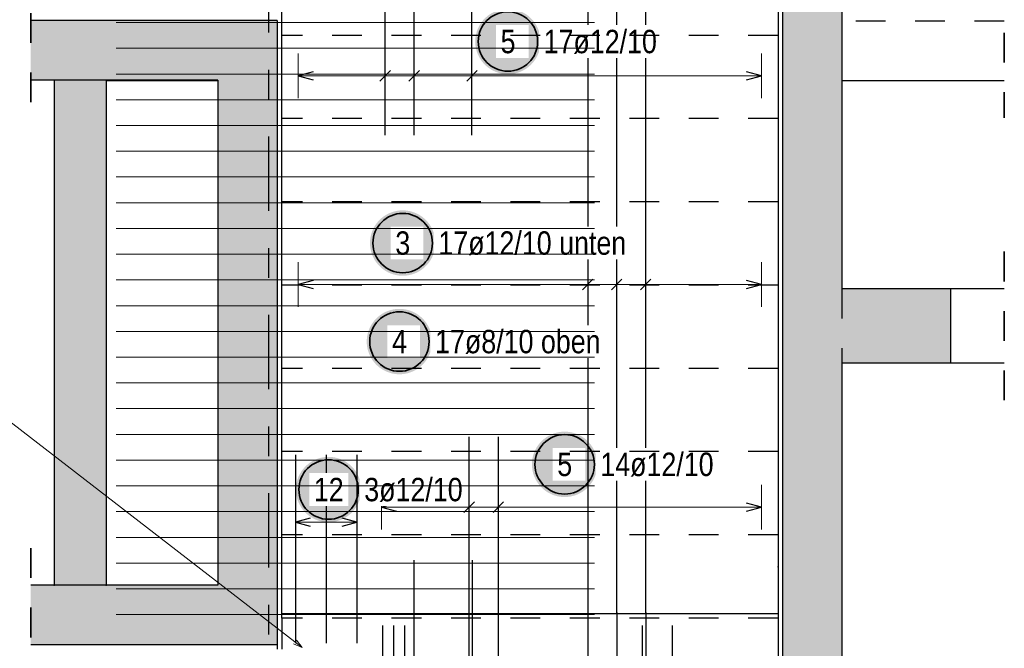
# Model space of a CAD drawing. Header units: millimetres. Extents: x 0 to 30.7, y 0 to 21.
# Tile 10 of 16: x 2.8 to 6.1, y 14.6 to 16.7. Entities that reach past the tile are written whole.
import ezdxf

# ---------------------------------------------------------------- set-up
doc = ezdxf.new("R2010")
doc.units = ezdxf.units.MM
doc.linetypes.add('DASHDOTX2', pattern=[2, 1, -0.5, 0, -0.5])
doc.linetypes.add('HIDDEN', pattern=[0.375, 0.25, -0.125])
for name, color, linetype, lineweight in [('Achsen', 7, 'Continuous', 20), ('Bewehrung nplo', 7, 'Continuous', 20), ('Schraffuren', 7, 'Continuous', 20)]:
    doc.layers.add(name, color=color, linetype=linetype, lineweight=lineweight)
doc.styles.add('Arial Narrow', font='ARIALN.TTF')

msp = doc.modelspace()

# ---------------------------------------------------------------- hatches: boundary and pattern name
at = {"lineweight": 25, "true_color": 0xffffff}
for points in [[(4.5676, 16.6176), (4.5675, 16.6214), (4.5673, 16.6252), (4.567, 16.6291), (4.5665, 16.6329), (4.5659, 16.6367), (4.5652, 16.6404), (4.5643, 16.6442), (4.5633, 16.6479), (4.5622, 16.6516), (4.561, 16.6552), (4.5596, 16.6588), (4.5581, 16.6623), (4.5565, 16.6658), (4.5547, 16.6692), (4.5529, 16.6726), (4.5509, 16.6759), (4.5488, 16.6791), (4.5466, 16.6822), (4.5443, 16.6853), (4.5419, 16.6883), (4.5393, 16.6912), (4.5367, 16.694), (4.534, 16.6967), (4.5312, 16.6993), (4.5283, 16.7018), (4.5253, 16.7043), (4.5222, 16.7066), (4.5191, 16.7088), (4.5159, 16.7109), (4.5126, 16.7128), (4.5092, 16.7147), (4.5058, 16.7164), (4.5023, 16.7181), (4.4988, 16.7196), (4.4952, 16.7209), (4.4916, 16.7222), (4.4879, 16.7233), (4.4842, 16.7243), (4.4805, 16.7252), (4.4767, 16.7259), (4.4729, 16.7265), (4.4691, 16.727), (4.4653, 16.7273), (4.4614, 16.7275), (4.4576, 16.7276), (4.4538, 16.7275), (4.4499, 16.7273), (4.4461, 16.727), (4.4423, 16.7265), (4.4385, 16.7259), (4.4347, 16.7252), (4.431, 16.7243), (4.4273, 16.7233), (4.4236, 16.7222), (4.42, 16.7209), (4.4164, 16.7196), (4.4128, 16.7181), (4.4094, 16.7164), (4.4059, 16.7147), (4.4026, 16.7128), (4.3993, 16.7109), (4.3961, 16.7088), (4.3929, 16.7066), (4.3899, 16.7043), (4.3869, 16.7018), (4.384, 16.6993), (4.3812, 16.6967), (4.3785, 16.694), (4.3758, 16.6912), (4.3733, 16.6883), (4.3709, 16.6853), (4.3686, 16.6822), (4.3664, 16.6791), (4.3643, 16.6759), (4.3623, 16.6726), (4.3605, 16.6692), (4.3587, 16.6658), (4.3571, 16.6623), (4.3556, 16.6588), (4.3542, 16.6552), (4.353, 16.6516), (4.3519, 16.6479), (4.3509, 16.6442), (4.35, 16.6404), (4.3493, 16.6367), (4.3487, 16.6329), (4.3482, 16.6291), (4.3479, 16.6252), (4.3477, 16.6214), (4.3476, 16.6176), (4.3477, 16.6137), (4.3479, 16.6099), (4.3482, 16.6061), (4.3487, 16.6023), (4.3493, 16.5985), (4.35, 16.5947), (4.3509, 16.591), (4.3519, 16.5873), (4.353, 16.5836), (4.3542, 16.5799), (4.3556, 16.5764), (4.3571, 16.5728), (4.3587, 16.5693), (4.3605, 16.5659), (4.3623, 16.5626), (4.3643, 16.5593), (4.3664, 16.5561), (4.3686, 16.5529), (4.3709, 16.5498), (4.3733, 16.5469), (4.3758, 16.544), (4.3785, 16.5412), (4.3812, 16.5384), (4.384, 16.5358), (4.3869, 16.5333), (4.3899, 16.5309), (4.3929, 16.5286), (4.3961, 16.5264), (4.3993, 16.5243), (4.4026, 16.5223), (4.4059, 16.5204), (4.4094, 16.5187), (4.4128, 16.5171), (4.4164, 16.5156), (4.42, 16.5142), (4.4236, 16.513), (4.4273, 16.5118), (4.431, 16.5108), (4.4347, 16.51), (4.4385, 16.5092), (4.4423, 16.5086), (4.4461, 16.5082), (4.4499, 16.5078), (4.4538, 16.5076), (4.4576, 16.5076), (4.4614, 16.5076), (4.4653, 16.5078), (4.4691, 16.5082), (4.4729, 16.5086), (4.4767, 16.5092), (4.4805, 16.51), (4.4842, 16.5108), (4.4879, 16.5118), (4.4916, 16.513), (4.4952, 16.5142), (4.4988, 16.5156), (4.5023, 16.5171), (4.5058, 16.5187), (4.5092, 16.5204), (4.5126, 16.5223), (4.5159, 16.5243), (4.5191, 16.5264), (4.5222, 16.5286), (4.5253, 16.5309), (4.5283, 16.5333), (4.5312, 16.5358), (4.534, 16.5384), (4.5367, 16.5412), (4.5393, 16.544), (4.5419, 16.5469), (4.5443, 16.5498), (4.5466, 16.5529), (4.5488, 16.5561), (4.5509, 16.5593), (4.5529, 16.5626), (4.5547, 16.5659), (4.5565, 16.5693), (4.5581, 16.5728), (4.5596, 16.5764), (4.561, 16.5799), (4.5622, 16.5836), (4.5633, 16.5873), (4.5643, 16.591), (4.5652, 16.5947), (4.5659, 16.5985), (4.5665, 16.6023), (4.567, 16.6061), (4.5673, 16.6099)], [(4.7584, 15.195), (4.7583, 15.1989), (4.7581, 15.2027), (4.7578, 15.2065), (4.7573, 15.2103), (4.7567, 15.2141), (4.756, 15.2179), (4.7551, 15.2216), (4.7541, 15.2253), (4.753, 15.229), (4.7517, 15.2326), (4.7503, 15.2362), (4.7488, 15.2398), (4.7472, 15.2432), (4.7455, 15.2467), (4.7436, 15.25), (4.7416, 15.2533), (4.7395, 15.2565), (4.7373, 15.2597), (4.735, 15.2627), (4.7326, 15.2657), (4.7301, 15.2686), (4.7275, 15.2714), (4.7248, 15.2742), (4.722, 15.2768), (4.7191, 15.2793), (4.7161, 15.2817), (4.713, 15.284), (4.7099, 15.2862), (4.7066, 15.2883), (4.7034, 15.2903), (4.7, 15.2921), (4.6966, 15.2939), (4.6931, 15.2955), (4.6896, 15.297), (4.686, 15.2984), (4.6823, 15.2996), (4.6787, 15.3008), (4.675, 15.3018), (4.6712, 15.3026), (4.6675, 15.3034), (4.6637, 15.304), (4.6599, 15.3044), (4.656, 15.3048), (4.6522, 15.305), (4.6484, 15.305), (4.6445, 15.305), (4.6407, 15.3048), (4.6369, 15.3044), (4.633, 15.304), (4.6293, 15.3034), (4.6255, 15.3026), (4.6217, 15.3018), (4.618, 15.3008), (4.6144, 15.2996), (4.6107, 15.2984), (4.6071, 15.297), (4.6036, 15.2955), (4.6001, 15.2939), (4.5967, 15.2921), (4.5934, 15.2903), (4.5901, 15.2883), (4.5868, 15.2862), (4.5837, 15.284), (4.5806, 15.2817), (4.5776, 15.2793), (4.5748, 15.2768), (4.5719, 15.2742), (4.5692, 15.2714), (4.5666, 15.2686), (4.5641, 15.2657), (4.5617, 15.2627), (4.5594, 15.2597), (4.5572, 15.2565), (4.5551, 15.2533), (4.5531, 15.25), (4.5512, 15.2467), (4.5495, 15.2432), (4.5479, 15.2398), (4.5464, 15.2362), (4.545, 15.2326), (4.5437, 15.229), (4.5426, 15.2253), (4.5416, 15.2216), (4.5408, 15.2179), (4.54, 15.2141), (4.5394, 15.2103), (4.539, 15.2065), (4.5386, 15.2027), (4.5384, 15.1989), (4.5384, 15.195), (4.5384, 15.1912), (4.5386, 15.1874), (4.539, 15.1835), (4.5394, 15.1797), (4.54, 15.1759), (4.5408, 15.1722), (4.5416, 15.1684), (4.5426, 15.1647), (4.5437, 15.161), (4.545, 15.1574), (4.5464, 15.1538), (4.5479, 15.1503), (4.5495, 15.1468), (4.5512, 15.1434), (4.5531, 15.14), (4.5551, 15.1367), (4.5572, 15.1335), (4.5594, 15.1304), (4.5617, 15.1273), (4.5641, 15.1243), (4.5666, 15.1214), (4.5692, 15.1186), (4.5719, 15.1159), (4.5748, 15.1133), (4.5776, 15.1108), (4.5806, 15.1083), (4.5837, 15.106), (4.5868, 15.1038), (4.5901, 15.1017), (4.5934, 15.0998), (4.5967, 15.0979), (4.6001, 15.0962), (4.6036, 15.0945), (4.6071, 15.093), (4.6107, 15.0917), (4.6144, 15.0904), (4.618, 15.0893), (4.6217, 15.0883), (4.6255, 15.0874), (4.6293, 15.0867), (4.633, 15.0861), (4.6369, 15.0856), (4.6407, 15.0853), (4.6445, 15.0851), (4.6484, 15.085), (4.6522, 15.0851), (4.656, 15.0853), (4.6599, 15.0856), (4.6637, 15.0861), (4.6675, 15.0867), (4.6712, 15.0874), (4.675, 15.0883), (4.6787, 15.0893), (4.6823, 15.0904), (4.686, 15.0917), (4.6896, 15.093), (4.6931, 15.0945), (4.6966, 15.0962), (4.7, 15.0979), (4.7034, 15.0998), (4.7066, 15.1017), (4.7099, 15.1038), (4.713, 15.106), (4.7161, 15.1083), (4.7191, 15.1108), (4.722, 15.1133), (4.7248, 15.1159), (4.7275, 15.1186), (4.7301, 15.1214), (4.7326, 15.1243), (4.735, 15.1273), (4.7373, 15.1304), (4.7395, 15.1335), (4.7416, 15.1367), (4.7436, 15.14), (4.7455, 15.1434), (4.7472, 15.1468), (4.7488, 15.1503), (4.7503, 15.1538), (4.7517, 15.1574), (4.753, 15.161), (4.7541, 15.1647), (4.7551, 15.1684), (4.756, 15.1722), (4.7567, 15.1759), (4.7573, 15.1797), (4.7578, 15.1835), (4.7581, 15.1874)], [(3.9642, 15.1102), (3.9642, 15.1141), (3.9639, 15.1179), (3.9636, 15.1217), (3.9631, 15.1255), (3.9625, 15.1293), (3.9618, 15.1331), (3.961, 15.1368), (3.96, 15.1405), (3.9588, 15.1442), (3.9576, 15.1478), (3.9562, 15.1514), (3.9547, 15.155), (3.9531, 15.1584), (3.9513, 15.1619), (3.9495, 15.1652), (3.9475, 15.1685), (3.9454, 15.1717), (3.9432, 15.1749), (3.9409, 15.1779), (3.9385, 15.1809), (3.936, 15.1838), (3.9333, 15.1866), (3.9306, 15.1893), (3.9278, 15.192), (3.9249, 15.1945), (3.9219, 15.1969), (3.9189, 15.1992), (3.9157, 15.2014), (3.9125, 15.2035), (3.9092, 15.2055), (3.9059, 15.2073), (3.9024, 15.2091), (3.899, 15.2107), (3.8954, 15.2122), (3.8918, 15.2136), (3.8882, 15.2148), (3.8845, 15.216), (3.8808, 15.2169), (3.8771, 15.2178), (3.8733, 15.2185), (3.8695, 15.2191), (3.8657, 15.2196), (3.8619, 15.2199), (3.8581, 15.2201), (3.8542, 15.2202), (3.8504, 15.2201), (3.8465, 15.2199), (3.8427, 15.2196), (3.8389, 15.2191), (3.8351, 15.2185), (3.8313, 15.2178), (3.8276, 15.2169), (3.8239, 15.216), (3.8202, 15.2148), (3.8166, 15.2136), (3.813, 15.2122), (3.8095, 15.2107), (3.806, 15.2091), (3.8026, 15.2073), (3.7992, 15.2055), (3.7959, 15.2035), (3.7927, 15.2014), (3.7896, 15.1992), (3.7865, 15.1969), (3.7835, 15.1945), (3.7806, 15.192), (3.7778, 15.1893), (3.7751, 15.1866), (3.7725, 15.1838), (3.77, 15.1809), (3.7675, 15.1779), (3.7652, 15.1749), (3.763, 15.1717), (3.7609, 15.1685), (3.759, 15.1652), (3.7571, 15.1619), (3.7554, 15.1584), (3.7537, 15.155), (3.7522, 15.1514), (3.7509, 15.1478), (3.7496, 15.1442), (3.7485, 15.1405), (3.7475, 15.1368), (3.7466, 15.1331), (3.7459, 15.1293), (3.7453, 15.1255), (3.7448, 15.1217), (3.7445, 15.1179), (3.7443, 15.1141), (3.7442, 15.1102), (3.7443, 15.1064), (3.7445, 15.1025), (3.7448, 15.0987), (3.7453, 15.0949), (3.7459, 15.0911), (3.7466, 15.0873), (3.7475, 15.0836), (3.7485, 15.0799), (3.7496, 15.0762), (3.7509, 15.0726), (3.7522, 15.069), (3.7537, 15.0655), (3.7554, 15.062), (3.7571, 15.0586), (3.759, 15.0552), (3.7609, 15.0519), (3.763, 15.0487), (3.7652, 15.0456), (3.7675, 15.0425), (3.77, 15.0395), (3.7725, 15.0366), (3.7751, 15.0338), (3.7778, 15.0311), (3.7806, 15.0285), (3.7835, 15.0259), (3.7865, 15.0235), (3.7896, 15.0212), (3.7927, 15.019), (3.7959, 15.0169), (3.7992, 15.015), (3.8026, 15.0131), (3.806, 15.0113), (3.8095, 15.0097), (3.813, 15.0082), (3.8166, 15.0068), (3.8202, 15.0056), (3.8239, 15.0045), (3.8276, 15.0035), (3.8313, 15.0026), (3.8351, 15.0019), (3.8389, 15.0013), (3.8427, 15.0008), (3.8465, 15.0005), (3.8504, 15.0003), (3.8542, 15.0002), (3.8581, 15.0003), (3.8619, 15.0005), (3.8657, 15.0008), (3.8695, 15.0013), (3.8733, 15.0019), (3.8771, 15.0026), (3.8808, 15.0035), (3.8845, 15.0045), (3.8882, 15.0056), (3.8918, 15.0068), (3.8954, 15.0082), (3.899, 15.0097), (3.9024, 15.0113), (3.9059, 15.0131), (3.9092, 15.015), (3.9125, 15.0169), (3.9157, 15.019), (3.9189, 15.0212), (3.9219, 15.0235), (3.9249, 15.0259), (3.9278, 15.0285), (3.9306, 15.0311), (3.9333, 15.0338), (3.936, 15.0366), (3.9385, 15.0395), (3.9409, 15.0425), (3.9432, 15.0456), (3.9454, 15.0487), (3.9475, 15.0519), (3.9495, 15.0552), (3.9513, 15.0586), (3.9531, 15.062), (3.9547, 15.0655), (3.9562, 15.069), (3.9576, 15.0726), (3.9588, 15.0762), (3.96, 15.0799), (3.961, 15.0836), (3.9618, 15.0873), (3.9625, 15.0911), (3.9631, 15.0949), (3.9636, 15.0987), (3.9639, 15.1025)]]:
    msp.add_hatch(color=7, dxfattribs=at).paths.add_polyline_path(points)
at = {"layer": 'Schraffuren', "lineweight": 13, "true_color": 0xd7ffd7}
for points in [[(5.5815, 18.388), (5.5815, 12.888), (5.3815, 12.888), (5.3815, 18.388)], [(2.8523, 16.688), (3.6815, 16.688), (3.4815, 16.488), (2.8523, 16.488)], [(3.6815, 16.688), (3.6815, 14.588), (3.4815, 14.788), (3.4815, 16.488)], [(5.9465, 15.5356), (5.5815, 15.5356), (5.5815, 15.7856), (5.9465, 15.7856)], [(3.6815, 14.588), (2.8523, 14.588), (2.8523, 14.788), (3.4815, 14.788)]]:
    msp.add_hatch(color=254, dxfattribs=at).paths.add_polyline_path(points)
at = {"layer": 'Schraffuren', "lineweight": 13, "true_color": 0xe6aeae}
msp.add_hatch(color=9, dxfattribs=at).paths.add_polyline_path([(3.1063, 16.488), (3.1063, 14.788), (2.9313, 14.788), (2.9313, 16.488)])
at = {"layer": 'Schraffuren', "lineweight": 25, "true_color": 0xffffff}
msp.add_hatch(color=7, dxfattribs=at).paths.add_polyline_path([(4.2135, 15.9395), (4.2134, 15.9433), (4.2132, 15.9472), (4.2129, 15.951), (4.2124, 15.9548), (4.2118, 15.9586), (4.2111, 15.9624), (4.2102, 15.9661), (4.2092, 15.9698), (4.2081, 15.9735), (4.2069, 15.9771), (4.2055, 15.9807), (4.204, 15.9842), (4.2024, 15.9877), (4.2006, 15.9911), (4.1988, 15.9945), (4.1968, 15.9978), (4.1947, 16.001), (4.1925, 16.0042), (4.1902, 16.0072), (4.1878, 16.0102), (4.1853, 16.0131), (4.1826, 16.0159), (4.1799, 16.0186), (4.1771, 16.0212), (4.1742, 16.0238), (4.1712, 16.0262), (4.1682, 16.0285), (4.165, 16.0307), (4.1618, 16.0328), (4.1585, 16.0348), (4.1551, 16.0366), (4.1517, 16.0384), (4.1482, 16.04), (4.1447, 16.0415), (4.1411, 16.0429), (4.1375, 16.0441), (4.1338, 16.0452), (4.1301, 16.0462), (4.1264, 16.0471), (4.1226, 16.0478), (4.1188, 16.0484), (4.115, 16.0489), (4.1112, 16.0492), (4.1073, 16.0494), (4.1035, 16.0495), (4.0997, 16.0494), (4.0958, 16.0492), (4.092, 16.0489), (4.0882, 16.0484), (4.0844, 16.0478), (4.0806, 16.0471), (4.0769, 16.0462), (4.0732, 16.0452), (4.0695, 16.0441), (4.0659, 16.0429), (4.0623, 16.0415), (4.0588, 16.04), (4.0553, 16.0384), (4.0519, 16.0366), (4.0485, 16.0348), (4.0452, 16.0328), (4.042, 16.0307), (4.0388, 16.0285), (4.0358, 16.0262), (4.0328, 16.0238), (4.0299, 16.0212), (4.0271, 16.0186), (4.0244, 16.0159), (4.0218, 16.0131), (4.0192, 16.0102), (4.0168, 16.0072), (4.0145, 16.0042), (4.0123, 16.001), (4.0102, 15.9978), (4.0082, 15.9945), (4.0064, 15.9911), (4.0046, 15.9877), (4.003, 15.9842), (4.0015, 15.9807), (4.0001, 15.9771), (3.9989, 15.9735), (3.9978, 15.9698), (3.9968, 15.9661), (3.9959, 15.9624), (3.9952, 15.9586), (3.9946, 15.9548), (3.9941, 15.951), (3.9938, 15.9472), (3.9936, 15.9433), (3.9935, 15.9395), (3.9936, 15.9357), (3.9938, 15.9318), (3.9941, 15.928), (3.9946, 15.9242), (3.9952, 15.9204), (3.9959, 15.9166), (3.9968, 15.9129), (3.9978, 15.9092), (3.9989, 15.9055), (4.0001, 15.9019), (4.0015, 15.8983), (4.003, 15.8948), (4.0046, 15.8913), (4.0064, 15.8879), (4.0082, 15.8845), (4.0102, 15.8812), (4.0123, 15.878), (4.0145, 15.8748), (4.0168, 15.8718), (4.0192, 15.8688), (4.0218, 15.8659), (4.0244, 15.8631), (4.0271, 15.8604), (4.0299, 15.8578), (4.0328, 15.8552), (4.0358, 15.8528), (4.0388, 15.8505), (4.042, 15.8483), (4.0452, 15.8462), (4.0485, 15.8442), (4.0519, 15.8424), (4.0553, 15.8406), (4.0588, 15.839), (4.0623, 15.8375), (4.0659, 15.8361), (4.0695, 15.8349), (4.0732, 15.8338), (4.0769, 15.8328), (4.0806, 15.8319), (4.0844, 15.8312), (4.0882, 15.8306), (4.092, 15.8301), (4.0958, 15.8298), (4.0997, 15.8296), (4.1035, 15.8295), (4.1073, 15.8296), (4.1112, 15.8298), (4.115, 15.8301), (4.1188, 15.8306), (4.1226, 15.8312), (4.1264, 15.8319), (4.1301, 15.8328), (4.1338, 15.8338), (4.1375, 15.8349), (4.1411, 15.8361), (4.1447, 15.8375), (4.1482, 15.839), (4.1517, 15.8406), (4.1551, 15.8424), (4.1585, 15.8442), (4.1618, 15.8462), (4.165, 15.8483), (4.1682, 15.8505), (4.1712, 15.8528), (4.1742, 15.8552), (4.1771, 15.8578), (4.1799, 15.8604), (4.1826, 15.8631), (4.1853, 15.8659), (4.1878, 15.8688), (4.1902, 15.8718), (4.1925, 15.8748), (4.1947, 15.878), (4.1968, 15.8812), (4.1988, 15.8845), (4.2006, 15.8879), (4.2024, 15.8913), (4.204, 15.8948), (4.2055, 15.8983), (4.2069, 15.9019), (4.2081, 15.9055), (4.2092, 15.9092), (4.2102, 15.9129), (4.2111, 15.9166), (4.2118, 15.9204), (4.2124, 15.9242), (4.2129, 15.928), (4.2132, 15.9318)])
at = {"layer": 'Schraffuren', "lineweight": 35, "true_color": 0xffffff}
msp.add_hatch(color=7, dxfattribs=at).paths.add_polyline_path([(4.2025, 15.6081), (4.2024, 15.6119), (4.2022, 15.6158), (4.2019, 15.6196), (4.2014, 15.6234), (4.2008, 15.6272), (4.2001, 15.6309), (4.1992, 15.6347), (4.1982, 15.6384), (4.1971, 15.6421), (4.1958, 15.6457), (4.1945, 15.6493), (4.193, 15.6528), (4.1913, 15.6563), (4.1896, 15.6597), (4.1877, 15.6631), (4.1858, 15.6664), (4.1837, 15.6696), (4.1815, 15.6727), (4.1792, 15.6758), (4.1767, 15.6788), (4.1742, 15.6817), (4.1716, 15.6845), (4.1689, 15.6872), (4.1661, 15.6898), (4.1632, 15.6923), (4.1602, 15.6948), (4.1571, 15.6971), (4.154, 15.6993), (4.1508, 15.7014), (4.1475, 15.7033), (4.1441, 15.7052), (4.1407, 15.7069), (4.1372, 15.7086), (4.1337, 15.7101), (4.1301, 15.7114), (4.1265, 15.7127), (4.1228, 15.7138), (4.1191, 15.7148), (4.1153, 15.7157), (4.1116, 15.7164), (4.1078, 15.717), (4.104, 15.7175), (4.1001, 15.7178), (4.0963, 15.718), (4.0925, 15.7181), (4.0886, 15.718), (4.0848, 15.7178), (4.081, 15.7175), (4.0772, 15.717), (4.0734, 15.7164), (4.0696, 15.7157), (4.0659, 15.7148), (4.0622, 15.7138), (4.0585, 15.7127), (4.0549, 15.7114), (4.0513, 15.7101), (4.0477, 15.7086), (4.0443, 15.7069), (4.0408, 15.7052), (4.0375, 15.7033), (4.0342, 15.7014), (4.031, 15.6993), (4.0278, 15.6971), (4.0247, 15.6948), (4.0218, 15.6923), (4.0189, 15.6898), (4.0161, 15.6872), (4.0133, 15.6845), (4.0107, 15.6817), (4.0082, 15.6788), (4.0058, 15.6758), (4.0035, 15.6727), (4.0013, 15.6696), (3.9992, 15.6664), (3.9972, 15.6631), (3.9953, 15.6597), (3.9936, 15.6563), (3.992, 15.6528), (3.9905, 15.6493), (3.9891, 15.6457), (3.9879, 15.6421), (3.9867, 15.6384), (3.9857, 15.6347), (3.9849, 15.6309), (3.9841, 15.6272), (3.9835, 15.6234), (3.9831, 15.6196), (3.9827, 15.6158), (3.9825, 15.6119), (3.9825, 15.6081), (3.9825, 15.6042), (3.9827, 15.6004), (3.9831, 15.5966), (3.9835, 15.5928), (3.9841, 15.589), (3.9849, 15.5852), (3.9857, 15.5815), (3.9867, 15.5778), (3.9879, 15.5741), (3.9891, 15.5705), (3.9905, 15.5669), (3.992, 15.5633), (3.9936, 15.5599), (3.9953, 15.5564), (3.9972, 15.5531), (3.9992, 15.5498), (4.0013, 15.5466), (4.0035, 15.5434), (4.0058, 15.5404), (4.0082, 15.5374), (4.0107, 15.5345), (4.0133, 15.5317), (4.0161, 15.529), (4.0189, 15.5263), (4.0218, 15.5238), (4.0247, 15.5214), (4.0278, 15.5191), (4.031, 15.5169), (4.0342, 15.5148), (4.0375, 15.5128), (4.0408, 15.511), (4.0443, 15.5092), (4.0477, 15.5076), (4.0513, 15.5061), (4.0549, 15.5047), (4.0585, 15.5035), (4.0622, 15.5023), (4.0659, 15.5013), (4.0696, 15.5005), (4.0734, 15.4998), (4.0772, 15.4991), (4.081, 15.4987), (4.0848, 15.4983), (4.0886, 15.4981), (4.0925, 15.4981), (4.0963, 15.4981), (4.1001, 15.4983), (4.104, 15.4987), (4.1078, 15.4991), (4.1116, 15.4998), (4.1153, 15.5005), (4.1191, 15.5013), (4.1228, 15.5023), (4.1265, 15.5035), (4.1301, 15.5047), (4.1337, 15.5061), (4.1372, 15.5076), (4.1407, 15.5092), (4.1441, 15.511), (4.1475, 15.5128), (4.1508, 15.5148), (4.154, 15.5169), (4.1571, 15.5191), (4.1602, 15.5214), (4.1632, 15.5238), (4.1661, 15.5263), (4.1689, 15.529), (4.1716, 15.5317), (4.1742, 15.5345), (4.1767, 15.5374), (4.1792, 15.5404), (4.1815, 15.5434), (4.1837, 15.5466), (4.1858, 15.5498), (4.1877, 15.5531), (4.1896, 15.5564), (4.1913, 15.5599), (4.193, 15.5633), (4.1945, 15.5669), (4.1958, 15.5705), (4.1971, 15.5741), (4.1982, 15.5778), (4.1992, 15.5815), (4.2001, 15.5852), (4.2008, 15.589), (4.2014, 15.5928), (4.2019, 15.5966), (4.2022, 15.6004)])

# ---------------------------------------------------------------- linework, layer by layer
at = {"color": 2, "linetype": 'HIDDEN', "lineweight": 35, "ltscale": 0.25}
for p, q in [((6.1276, 19.0473), (6.1276, 16.3606)), ((2.8523, 18.713), (2.8523, 16.363)), ((6.1276, 15.9106), (6.1276, 15.4106)), ((2.8523, 14.913), (2.8523, 12.513))]:
    msp.add_line(p, q, dxfattribs=at)
at = {"color": 3, "linetype": 'Continuous', "lineweight": 25}
for p, q in [((3.6963, 16.9322), (3.6963, 14.6922)), ((5.3663, 16.9322), (5.3663, 14.6922)), ((4.0444, 16.3028), (4.0444, 16.9222)), ((4.1418, 16.3028), (4.1418, 16.9222)), ((4.3365, 16.3028), (4.3365, 16.9222)), ((3.8023, 16.5152), (3.7523, 16.5018)), ((3.7523, 16.5018), (3.8023, 16.4884)), ((4.0621, 16.5195), (4.0267, 16.4841)), ((4.1595, 16.5195), (4.1241, 16.4841)), ((4.3542, 16.5195), (4.3189, 16.4841)), ((5.3103, 16.5018), (5.2603, 16.5152)), ((5.2603, 16.4884), (5.3103, 16.5018)), ((3.4813, 16.4856), (3.1063, 16.4856)), ((3.4813, 16.4856), (3.4813, 15.088)), ((6.1276, 16.4856), (5.5815, 16.4856)), ((6.1276, 15.7856), (5.9465, 15.7856)), ((6.1276, 15.5356), (5.9465, 15.5356)), ((4.3272, 14.668), (4.3272, 15.2873)), ((4.4255, 14.668), (4.4255, 15.2873)), ((3.7425, 15.2274), (3.7425, 14.593)), ((3.8459, 15.2274), (3.8459, 14.593)), ((3.9494, 15.2274), (3.9494, 14.593)), ((3.4813, 15.088), (3.4813, 14.788)), ((4.0823, 15.0646), (4.0323, 15.0512)), ((4.0323, 15.0512), (4.0823, 15.0378)), ((4.3449, 15.0689), (4.3095, 15.0335)), ((4.4432, 15.0689), (4.4078, 15.0335)), ((5.3103, 15.0512), (5.2603, 15.0646)), ((5.2603, 15.0378), (5.3103, 15.0512)), ((3.7925, 15.0134), (3.7425, 15)), ((3.9494, 15), (3.8994, 15.0134)), ((3.7425, 15), (3.7925, 14.9866)), ((3.8994, 14.9866), (3.9494, 15)), ((3.6963, 14.6922), (3.6963, 14.678)), ((5.3663, 14.6922), (3.6963, 14.6922)), ((3.6965, 14.678), (3.6963, 14.678)), ((3.6965, 14.678), (3.6965, 14.573)), ((5.3663, 14.6922), (5.3663, 14.678)), ((5.3663, 14.678), (5.3663, 12.903)), ((4.0364, 12.933), (4.0364, 14.653)), ((4.0733, 12.933), (4.0733, 14.653)), ((4.1103, 12.933), (4.1103, 14.653)), ((4.3272, 14.0486), (4.3272, 14.668)), ((4.4255, 14.0486), (4.4255, 14.668)), ((4.9102, 12.933), (4.9102, 14.653)), ((5.0115, 12.933), (5.0115, 14.653)), ((3.6815, 14.588), (3.6815, 14.573))]:
    msp.add_line(p, q, dxfattribs=at)
at = {"color": 3, "linetype": 'HIDDEN', "lineweight": 25, "ltscale": 0.25}
for p, q in [((5.5813, 16.6856), (5.5813, 16.4856)), ((6.1276, 16.6856), (5.5813, 16.6856)), ((5.5813, 16.4856), (5.5813, 15.7856)), ((5.5815, 16.4856), (5.5813, 16.4856)), ((5.3663, 16.358), (3.6963, 16.358)), ((5.3663, 16.078), (3.6963, 16.078)), ((5.3663, 15.798), (3.6963, 15.798)), ((5.5813, 15.7856), (5.5813, 15.5356)), ((5.5815, 15.7856), (5.5813, 15.7856)), ((5.5815, 15.7856), (5.5815, 15.5356)), ((5.3663, 15.518), (3.6963, 15.518)), ((5.5813, 15.5356), (5.5813, 15.088)), ((5.5815, 15.5356), (5.5813, 15.5356)), ((5.5813, 15.088), (5.5813, 12.888)), ((5.3663, 14.958), (3.6963, 14.958)), ((5.3663, 14.678), (3.6965, 14.678))]:
    msp.add_line(p, q, dxfattribs=at)
at = {"color": 5, "linetype": 'Continuous', "lineweight": 18}
for p, q in [((3.7523, 16.5768), (3.7523, 16.4268)), ((4.0444, 16.5768), (4.0444, 16.4268)), ((4.1418, 16.5768), (4.1418, 16.4268)), ((4.3365, 16.5768), (4.3365, 16.4268)), ((5.3103, 16.4268), (5.3103, 16.5768)), ((3.7523, 16.5018), (5.3103, 16.5018)), ((4.0323, 15.1262), (4.0323, 14.9762)), ((4.3272, 15.1262), (4.3272, 14.9762)), ((4.4255, 15.1262), (4.4255, 14.9762)), ((5.3103, 14.9762), (5.3103, 15.1262)), ((3.7425, 15.075), (3.7425, 14.925)), ((3.9494, 14.925), (3.9494, 15.075)), ((4.0323, 15.0512), (5.3103, 15.0512)), ((3.9494, 15), (3.7425, 15))]:
    msp.add_line(p, q, dxfattribs=at)
at = {"color": 2, "linetype": 'Continuous', "lineweight": 35}
for centre in [(4.4576, 16.6176), (4.6484, 15.195), (3.8542, 15.1102)]:
    msp.add_circle(centre, 0.1, dxfattribs=at)
at = {"color": 9, "linetype": 'Continuous', "lineweight": 0}
for centre in [(2.9313, 16.488), (3.1063, 16.488), (5.3663, 14.85), (2.9313, 14.788), (3.1063, 14.788)]:
    msp.add_circle(centre, 0.00111, dxfattribs=at)
at = {"layer": 'Achsen', "color": 3, "linetype": 'DASHDOTX2', "lineweight": 25, "ltscale": 0.25}
msp.add_line((3.6515, 19.2978), (3.6515, 11.8924), dxfattribs=at)
at = {"layer": 'Bewehrung nplo', "color": 9, "linetype": 'Continuous', "lineweight": 0}
for p, q in [((3.1392, 16.6814), (4.7492, 16.6814)), ((3.1392, 16.5082), (4.7492, 16.5082)), ((3.1392, 16.4216), (4.7492, 16.4216)), ((3.1392, 16.335), (4.7492, 16.335)), ((3.1392, 16.2484), (4.7492, 16.2484)), ((3.1392, 16.1618), (4.7492, 16.1618)), ((3.1392, 16.0752), (4.7492, 16.0752)), ((3.1392, 15.8154), (4.7492, 15.8154)), ((3.1392, 15.7288), (4.7492, 15.7288)), ((3.1392, 15.469), (4.7492, 15.469)), ((3.1392, 15.3824), (4.7492, 15.3824)), ((3.1392, 15.2958), (4.7492, 15.2958)), ((3.1392, 14.9494), (4.7492, 14.9494)), ((3.1392, 14.8628), (4.7492, 14.8628)), ((3.1392, 14.7762), (4.7492, 14.7762)), ((3.1392, 14.6896), (4.7492, 14.6896))]:
    msp.add_line(p, q, dxfattribs=at)
at = {"layer": 'Schraffuren', "color": 3, "linetype": 'Continuous', "lineweight": 25}
for p, q in [((5.3815, 18.388), (5.3815, 12.888)), ((5.5815, 18.388), (5.5815, 15.7856)), ((4.726, 17.593), (4.726, 14.693)), ((4.8234, 17.593), (4.8234, 14.693)), ((4.9208, 17.593), (4.9208, 14.693)), ((3.6815, 16.688), (2.8523, 16.688)), ((3.6815, 16.688), (3.6815, 14.588)), ((3.4815, 16.4879), (2.8523, 16.4879)), ((2.9313, 16.488), (2.9313, 14.788)), ((3.1063, 16.488), (3.1063, 14.788)), ((3.4815, 16.488), (3.4815, 14.788)), ((3.8023, 15.8134), (3.7523, 15.8)), ((4.7084, 15.7823), (4.7437, 15.8177)), ((4.8057, 15.7823), (4.8411, 15.8177)), ((4.9031, 15.7823), (4.9385, 15.8177)), ((5.3103, 15.8), (5.2603, 15.8134)), ((3.7523, 15.8), (3.8023, 15.7866)), ((5.2603, 15.7866), (5.3103, 15.8)), ((5.9465, 15.7856), (5.5815, 15.7856)), ((5.9465, 15.7856), (5.9465, 15.5356)), ((5.5815, 15.5356), (5.5815, 12.888)), ((5.9465, 15.5356), (5.5815, 15.5356)), ((4.1423, 12.923), (4.1423, 14.873)), ((4.3381, 12.923), (4.3381, 14.873)), ((3.4815, 14.788), (2.8523, 14.788)), ((4.7262, 14.6968), (4.7262, 14.3013)), ((4.8237, 14.6968), (4.8237, 14.3013)), ((4.9212, 14.6968), (4.9212, 14.3013)), ((3.6815, 14.588), (2.8523, 14.588))]:
    msp.add_line(p, q, dxfattribs=at)
at = {"layer": 'Schraffuren', "color": 5, "linetype": 'Continuous', "lineweight": 18}
for p, q in [((3.7523, 15.875), (3.7523, 15.725)), ((4.726, 15.725), (4.726, 15.875)), ((4.8234, 15.725), (4.8234, 15.875)), ((4.9208, 15.725), (4.9208, 15.875)), ((5.3103, 15.725), (5.3103, 15.875)), ((5.3103, 15.8), (3.7523, 15.8)), ((2.6417, 15.4473), (3.765, 14.5793)), ((3.765, 14.5793), (3.7363, 14.5913)), ((3.7462, 14.604), (3.765, 14.5793))]:
    msp.add_line(p, q, dxfattribs=at)
at = {"layer": 'Schraffuren', "color": 9, "linetype": 'Continuous', "lineweight": 0}
msp.add_circle((2.8523, 16.488), 0.00111, dxfattribs=at)
at = {"layer": 'Schraffuren', "color": 2, "linetype": 'Continuous', "lineweight": 35}
for centre in [(4.1035, 15.9395), (4.0925, 15.6081)]:
    msp.add_circle(centre, 0.1, dxfattribs=at)

# ---------------------------------------------------------------- next in the draw order: texts
at = {"color": 2, "lineweight": 35, "attachment_point": 1, "line_spacing_factor": 0.9, "style": 'Arial Narrow', "bg_fill": 3, "box_fill_scale": 1.2, "bg_fill_color": 256, "bg_fill_true_color": 13158600, "bg_fill_transparency": 0}
for s, insert, char_height in [('17ø12/10', (4.5776, 16.6569), 0.07875), ('5', (4.4328, 16.6569), 0.0788), ('14ø12/10', (4.7684, 15.2344), 0.07875), ('5', (4.6235, 15.2344), 0.0788), ('12', (3.8046, 15.1496), 0.07875), ('3ø12/10', (3.9742, 15.1496), 0.07875)]:
    msp.add_mtext(s, dxfattribs=dict(at, insert=insert, char_height=char_height))
at = {"layer": 'Schraffuren', "color": 2, "lineweight": 35, "attachment_point": 1, "line_spacing_factor": 0.9, "style": 'Arial Narrow', "bg_fill": 3, "box_fill_scale": 1.2, "bg_fill_color": 256, "bg_fill_true_color": 13158600, "bg_fill_transparency": 0}
for s, insert, char_height in [('3', (4.0787, 15.9789), 0.0788), ('17ø12/10 unten', (4.2235, 15.9789), 0.07875), ('4', (4.0677, 15.6475), 0.0788), ('17ø8/10 oben', (4.2125, 15.6475), 0.07875)]:
    msp.add_mtext(s, dxfattribs=dict(at, insert=insert, char_height=char_height))

# ---------------------------------------------------------------- next in the draw order: linework, layer by layer
at = {"color": 3, "linetype": 'HIDDEN', "lineweight": 25, "ltscale": 0.25}
for p, q in [((5.3663, 16.638), (3.6963, 16.638)), ((5.3663, 15.238), (3.6963, 15.238))]:
    msp.add_line(p, q, dxfattribs=at)
at = {"layer": 'Bewehrung nplo', "color": 9, "linetype": 'Continuous', "lineweight": 0}
for p, q in [((3.1392, 16.5948), (4.7492, 16.5948)), ((3.1392, 15.9886), (4.7492, 15.9886)), ((3.1392, 15.902), (4.7492, 15.902)), ((3.1392, 15.6422), (4.7492, 15.6422)), ((3.1392, 15.5556), (4.7492, 15.5556)), ((3.1392, 15.2092), (4.7492, 15.2092)), ((3.1392, 15.1226), (4.7492, 15.1226)), ((3.1392, 15.036), (4.7492, 15.036))]:
    msp.add_line(p, q, dxfattribs=at)

doc.saveas('drawing.dxf')
